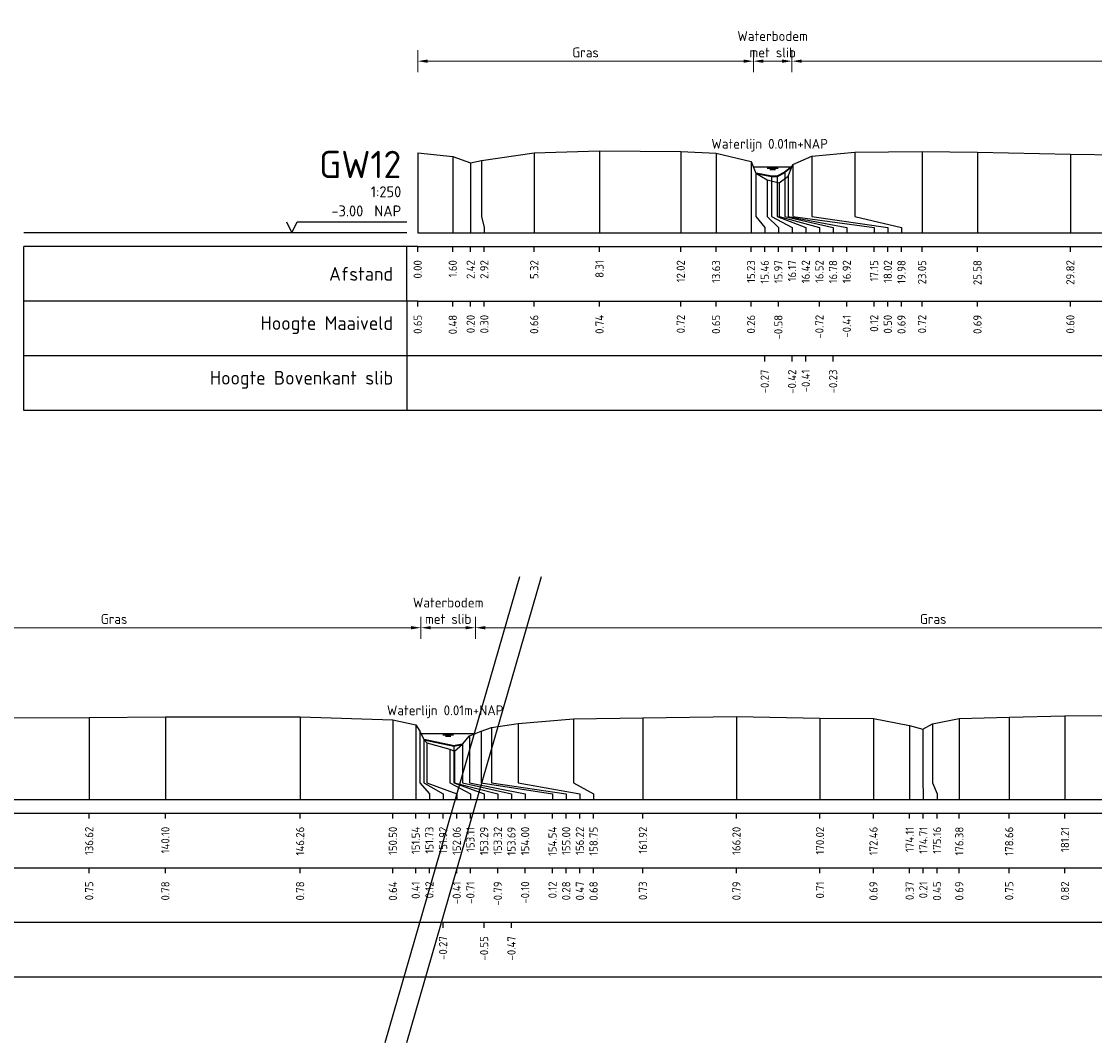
# Model space of a CAD drawing. Header units: metres. Extents: x 132725 to 140175, y 414354 to 417094.
# Tile 18 of 61: x 139832 to 139881, y 416388 to 416435. Entities that reach past the tile are written whole.
import ezdxf
from ezdxf.enums import TextEntityAlignment as Align

# ---------------------------------------------------------------- set-up
doc = ezdxf.new("R2010")
doc.units = ezdxf.units.M
doc.header["$PDMODE"] = 35
doc.header["$PDSIZE"] = 0.075
doc.layers.get('Defpoints').update_dxf_attribs({"true_color": 0x806000})
for name, color, linetype, lineweight in [('B-ME-GW-MAAIVELD-GD', 8, 'GW-MAAIVELD', 25), ('X-ME-AL-PROFIEL_BOVENKANT SLIB-GD', 42, 'Continuous', 35), ('X-XX-AL-DETAIL1-M', 7, 'Continuous', 18), ('X-XX-AL-NAP-T18', 7, 'Continuous', 18), ('X-XX-AL-TEKENBLAD_KADER_AFSNIJMARKERING-G', 7, 'Continuous', 25)]:
    doc.layers.add(name, color=color, linetype=linetype, lineweight=lineweight)
doc.layers.add('X-ME-AL-PROFIEL_WATERLIJN-GD', color=150, linetype='Continuous')
doc.layers.add('X-ME-AL-PROFIELRASTER-S', color=7, linetype='Continuous')
doc.styles.add('NLCS-ISO-ANNOTATIEF-T18', font='NLCS-ISO.ttf', dxfattribs={"height": 1.8})
doc.styles.add('NLCS-ISO-ANNOTATIVE-T18', font='NLCS-ISO.ttf', dxfattribs={"height": 1.8})
doc.linetypes.add('GW-MAAIVELD', pattern='A,12,[40,NLCS.SHX,S=1,R=0,X=0,Y=-0.5],12', length=24)
doc.dimstyles.new('NLCS-ANNOTATIEF-T18-PIJL_L2_H0', dxfattribs={"dimtxt": 2.5, "dimasz": 1.8, "dimexe": 2, "dimexo": 2, "dimgap": 0.7, "dimtad": 1, "dimzin": 0, "dimdsep": 46, "dimtxsty": 'NLCS-ISO-ANNOTATIEF-T18', "dimcen": 0, "dimdle": 2, "dimclrd": 256, "dimclre": 256, "dimclrt": 10, "dimaunit": 2, "dimadec": 0, "dimazin": 0, "dimtfac": 1, "dimtdec": 3, "dimtofl": 0, "dimtmove": 0, "dimatfit": 3, "dimfxl": 2, "dimfxlon": 1, "dimtfillclr": 256, "dimtolj": 1, "dimtzin": 0, "dimlwd": -1, "dimlwe": -1, "dimarcsym": 0})

# ---------------------------------------------------------------- blocks, each defined once
blk = doc.blocks.new('SAL-PROFIELRASTER_BALK_EIND1-SOD')
at = {"color": 0, "linetype": 'ByBlock', "lineweight": -2, "flags": 128}
for points in [[(0, 0), (1, 0)], [(0, -2.5), (1, -2.5)], [(0, -12.5), (1, -12.5)]]:
    blk.add_lwpolyline(points, dxfattribs=at)
blk = doc.blocks.new('SAL-PROFIELRASTER_BALK_EIND2-SOD')
at = {"color": 0, "linetype": 'ByBlock', "lineweight": -2}
blk.add_line((1, -12.5), (0, -12.5), dxfattribs=at)
blk = doc.blocks.new('SAL-PROFIELRASTER_BALK_DATA-SOD')
at = {"color": 0, "linetype": 'ByBlock', "lineweight": -2}
blk.add_lwpolyline([(0, -3.5), (0, -2.5)], dxfattribs=at)
at = {"color": 0, "linetype": 'ByBlock', "lineweight": -2, "style": 'NLCS-ISO-ANNOTATIVE-T18'}
blk.add_attdef('GETAL', text='', height=1.5, rotation=90, dxfattribs=at).set_placement((0.75, -5), align=Align.RIGHT)
blk = doc.blocks.new('SAL-PROFIELRASTER_AANHAAL-SOD')
at = {"color": 9, "linetype": 'ByBlock', "lineweight": -2, "flags": 128}
blk.add_lwpolyline([(0, 1), (0, 0)], dxfattribs=at)
blk = doc.blocks.new('SAL-PROFIELRASTER_AANHAAL_STAGGER-SOD')
at = {"color": 9, "linetype": 'ByBlock', "lineweight": -2, "flags": 128}
for points in [[(0, 0), (0, -0.25)], [(0, -0.25), (1, -0.75)], [(1, -0.75), (1, -1)]]:
    blk.add_lwpolyline(points, dxfattribs=at)
blk = doc.blocks.new('*D232')
at = {"layer": 'Defpoints', "color": 0, "transparency": 16777216}
for p in [(139822.228, 416407.094), (139822.228, 416402.258), (139850.278, 416402.258)]:
    blk.add_point(p, dxfattribs=at)
at = {"layer": 'X-XX-AL-DETAIL1-M', "transparency": 16777216}
for p, q in [((139822.228, 416406.594), (139822.228, 416407.594)), ((139850.278, 416406.594), (139850.278, 416407.594)), ((139849.828, 416407.094), (139822.678, 416407.094))]:
    blk.add_line(p, q, dxfattribs=at)
for points in [[(139822.678, 416407.169), (139822.678, 416407.019), (139822.228, 416407.094)], [(139849.828, 416407.169), (139849.828, 416407.019), (139850.278, 416407.094)]]:
    blk.add_solid(points, dxfattribs=at)
at = {"layer": 'X-XX-AL-DETAIL1-M', "color": 10, "transparency": 16777216, "insert": (139836.253, 416407.494), "char_height": 0.45, "attachment_point": 5, "style": 'NLCS-ISO-ANNOTATIEF-T18'}
blk.add_mtext('\\A1;Gras', dxfattribs=at)
blk = doc.blocks.new('*D233')
at = {"layer": 'Defpoints', "color": 0, "transparency": 16777216}
for p in [(139850.278, 416407.094), (139850.278, 416402.258), (139852.765, 416402.258)]:
    blk.add_point(p, dxfattribs=at)
at = {"layer": 'X-XX-AL-DETAIL1-M', "transparency": 16777216}
for p, q in [((139850.278, 416406.594), (139850.278, 416407.594)), ((139852.765, 416406.594), (139852.765, 416407.594)), ((139852.315, 416407.094), (139850.728, 416407.094))]:
    blk.add_line(p, q, dxfattribs=at)
for points in [[(139850.728, 416407.169), (139850.728, 416407.019), (139850.278, 416407.094)], [(139852.315, 416407.169), (139852.315, 416407.019), (139852.765, 416407.094)]]:
    blk.add_solid(points, dxfattribs=at)
at = {"layer": 'X-XX-AL-DETAIL1-M', "color": 10, "transparency": 16777216, "insert": (139851.522, 416407.869), "char_height": 0.45, "attachment_point": 5, "style": 'NLCS-ISO-ANNOTATIEF-T18'}
blk.add_mtext('\\A1;Waterbodem\\Pmet slib', dxfattribs=at)
blk = doc.blocks.new('*D234')
at = {"layer": 'Defpoints', "color": 0, "transparency": 16777216}
for p in [(139852.765, 416407.094), (139852.765, 416402.258), (139894.603, 416402.258)]:
    blk.add_point(p, dxfattribs=at)
at = {"layer": 'X-XX-AL-DETAIL1-M', "transparency": 16777216}
for p, q in [((139852.765, 416406.594), (139852.765, 416407.594)), ((139894.603, 416406.594), (139894.603, 416407.594)), ((139894.153, 416407.094), (139853.215, 416407.094))]:
    blk.add_line(p, q, dxfattribs=at)
for points in [[(139853.215, 416407.169), (139853.215, 416407.019), (139852.765, 416407.094)], [(139894.153, 416407.169), (139894.153, 416407.019), (139894.603, 416407.094)]]:
    blk.add_solid(points, dxfattribs=at)
at = {"layer": 'X-XX-AL-DETAIL1-M', "color": 10, "transparency": 16777216, "insert": (139873.684, 416407.494), "char_height": 0.45, "attachment_point": 5, "style": 'NLCS-ISO-ANNOTATIEF-T18'}
blk.add_mtext('\\A1;Gras', dxfattribs=at)
blk = doc.blocks.new('SAL-PROFIELRASTER-SOD')
at = {"color": 0, "linetype": 'ByBlock', "lineweight": -2, "flags": 128}
for points in [[(-24, 2), (-23, 0), (-22, 2), (-2, 2)], [(-2, 0), (-72, 0)], [(-72, -12.5), (-72, -2.5)], [(0, -2.5), (-72, -2.5)], [(-2, -12.5), (-2, -2.5)], [(0, -12.5), (-72, -12.5)]]:
    blk.add_lwpolyline(points, dxfattribs=at)
at = {"color": 0, "linetype": 'ByBlock', "lineweight": -2, "style": 'NLCS-ISO-ANNOTATIVE-T18'}
blk.add_text('NAP', height=2, dxfattribs=at).set_placement((-3, 3), align=Align.RIGHT)
blk.add_text('Afstand', height=2.5, dxfattribs=at).set_placement((-4.5, -7.5), align=Align.MIDDLE_RIGHT)
for tag, height, p in [('PROFIELNR', 5, (-3, 10)), ('SCHAAL', 2, (-3, 6.5)), ('NAP', 2, (-9.94, 3))]:
    blk.add_attdef(tag, text='', height=height, dxfattribs=at).set_placement(p, align=Align.RIGHT)
blk = doc.blocks.new('SAL-PROFIELRASTER_BALK-SOD')
at = {"color": 0, "linetype": 'ByBlock', "lineweight": -2}
for p, q in [((-72, -12.5), (-72, -2.5)), ((-2, -2.5), (-2, -12.5)), ((0, -12.5), (-72, -12.5))]:
    blk.add_line(p, q, dxfattribs=at)
at = {"color": 0, "linetype": 'ByBlock', "lineweight": -2, "style": 'NLCS-ISO-ANNOTATIVE-T18'}
for tag, height, p in [('TITEL1', 2.5, (-4.5, -6.5)), ('TITEL2', 1.5, (-4.5, -9.5))]:
    blk.add_attdef(tag, text='', height=height, dxfattribs=at).set_placement(p, align=Align.MIDDLE_RIGHT)
blk = doc.blocks.new('*D303')
at = {"layer": 'Defpoints', "color": 0, "transparency": 16777216}
for p in [(139850.128, 416432.992), (139865.469, 416428.156), (139850.128, 416425.146)]:
    blk.add_point(p, dxfattribs=at)
at = {"layer": 'X-XX-AL-DETAIL1-M', "transparency": 16777216}
for p, q in [((139850.128, 416432.492), (139850.128, 416433.492)), ((139865.469, 416432.492), (139865.469, 416433.492)), ((139865.019, 416432.992), (139850.578, 416432.992))]:
    blk.add_line(p, q, dxfattribs=at)
for points in [[(139850.578, 416433.067), (139850.578, 416432.917), (139850.128, 416432.992)], [(139865.019, 416433.067), (139865.019, 416432.917), (139865.469, 416432.992)]]:
    blk.add_solid(points, dxfattribs=at)
at = {"layer": 'X-XX-AL-DETAIL1-M', "color": 10, "transparency": 16777216, "insert": (139857.798, 416433.392), "char_height": 0.45, "attachment_point": 5, "style": 'NLCS-ISO-ANNOTATIEF-T18'}
blk.add_mtext('\\A1;Gras', dxfattribs=at)
blk = doc.blocks.new('*D307')
at = {"layer": 'Defpoints', "color": 0, "transparency": 16777216}
for p in [(139865.469, 416432.992), (139865.469, 416428.156), (139867.228, 416428.156)]:
    blk.add_point(p, dxfattribs=at)
at = {"layer": 'X-XX-AL-DETAIL1-M', "transparency": 16777216}
for p, q in [((139865.469, 416432.492), (139865.469, 416433.492)), ((139867.228, 416432.492), (139867.228, 416433.492)), ((139866.778, 416432.992), (139865.919, 416432.992))]:
    blk.add_line(p, q, dxfattribs=at)
for points in [[(139865.919, 416433.067), (139865.919, 416432.917), (139865.469, 416432.992)], [(139866.778, 416433.067), (139866.778, 416432.917), (139867.228, 416432.992)]]:
    blk.add_solid(points, dxfattribs=at)
at = {"layer": 'X-XX-AL-DETAIL1-M', "color": 10, "transparency": 16777216, "insert": (139866.348, 416433.767), "char_height": 0.45, "attachment_point": 5, "style": 'NLCS-ISO-ANNOTATIEF-T18'}
blk.add_mtext('\\A1;Waterbodem\\Pmet slib', dxfattribs=at)
blk = doc.blocks.new('*D308')
at = {"layer": 'Defpoints', "color": 0, "transparency": 16777216}
for p in [(139867.228, 416432.992), (139867.228, 416428.156), (139918.808, 416428.156)]:
    blk.add_point(p, dxfattribs=at)
at = {"layer": 'X-XX-AL-DETAIL1-M', "transparency": 16777216}
for p, q in [((139867.228, 416432.492), (139867.228, 416433.492)), ((139918.808, 416432.492), (139918.808, 416433.492)), ((139918.358, 416432.992), (139867.678, 416432.992))]:
    blk.add_line(p, q, dxfattribs=at)
for points in [[(139867.678, 416433.067), (139867.678, 416432.917), (139867.228, 416432.992)], [(139918.358, 416433.067), (139918.358, 416432.917), (139918.808, 416432.992)]]:
    blk.add_solid(points, dxfattribs=at)
at = {"layer": 'X-XX-AL-DETAIL1-M', "color": 10, "transparency": 16777216, "insert": (139893.018, 416433.392), "char_height": 0.45, "attachment_point": 5, "style": 'NLCS-ISO-ANNOTATIEF-T18'}
blk.add_mtext('\\A1;Gras', dxfattribs=at)

msp = doc.modelspace()

# ---------------------------------------------------------------- linework, layer by layer
at = {"layer": 'B-ME-GW-MAAIVELD-GD', "ltscale": 0.1, "flags": 128}
for points in [[(139850.128, 416428.796), (139851.731, 416428.628), (139852.548, 416428.348), (139853.051, 416428.449), (139855.452, 416428.808), (139858.437, 416428.89), (139862.15, 416428.866), (139863.762, 416428.791), (139865.361, 416428.407), (139865.587, 416427.878), (139866.101, 416427.569), (139866.647, 416427.427), (139867.052, 416427.736), (139867.276, 416428.27), (139868.144, 416428.649), (139870.106, 416428.84), (139873.178, 416428.862), (139875.708, 416428.836), (139879.952, 416428.748), (139882.163, 416428.704), (139883.497, 416428.534), (139884.444, 416428.364), (139884.878, 416428.514), (139886.284, 416428.679), (139889.19, 416428.754), (139892.714, 416428.754), (139895.629, 416428.795), (139900.45, 416428.695), (139902.233, 416428.557), (139902.957, 416428.269), (139903.246, 416428.429), (139904.101, 416428.605), (139907.004, 416428.796), (139910.555, 416428.847), (139916.221, 416428.81), (139917.58, 416428.627), (139918.675, 416428.376), (139918.962, 416427.902), (139919.508, 416427.715), (139919.811, 416427.566), (139920.163, 416427.726), (139920.435, 416428.121), (139920.587, 416428.374), (139922.652, 416428.713), (139927.58, 416428.826), (139930.898, 416428.77), (139932.304, 416428.68), (139933.266, 416428.423), (139933.964, 416428.615), (139936.001, 416428.778), (139941.467, 416428.782), (139944.978, 416428.68), (139945.867, 416428.424), (139946.277, 416428.573), (139949.173, 416428.747), (139954.277, 416428.837), (139956.212, 416428.767), (139957.437, 416428.587), (139958.327, 416428.334), (139958.531, 416428.538), (139961.449, 416428.816), (139966.726, 416428.822), (139970.537, 416428.591), (139971.416, 416428.374), (139971.905, 416427.541), (139972.175, 416427.511), (139972.798, 416427.488), (139973.263, 416427.464), (139973.582, 416427.754), (139973.864, 416428.161), (139974.175, 416428.354), (139975.007, 416428.653), (139978.36, 416428.857), (139982.199, 416428.874), (139986.749, 416428.896), (139990.23, 416428.924), (139996.389, 416428.924), (140000.627, 416428.788), (140001.672, 416428.556), (140001.861, 416428.262), (140002.043, 416427.878), (140002.186, 416427.737), (140003.235, 416427.437), (140003.446, 416427.352), (140003.816, 416427.674), (140004.123, 416428.048), (140004.667, 416428.262), (140005.133, 416428.427), (140006.348, 416428.616), (140008.88, 416428.827), (140012.052, 416428.873), (140016.328, 416428.931), (140020.144, 416428.855), (140022.589, 416428.837), (140024.242, 416428.518), (140024.839, 416428.356), (140025.29, 416428.594), (140026.51, 416428.838), (140028.79, 416428.897), (140031.339, 416428.965), (140034.434, 416428.976), (140040.851, 416428.985), (140044.764, 416428.841), (140045.684, 416428.722), (140046.188, 416428.403), (140046.298, 416427.841), (140047.883, 416427.383), (140048.681, 416427.617), (140049.082, 416428.308), (140049.954, 416428.563), (140050.688, 416428.773), (140053.338, 416429), (140056.942, 416428.913), (140058.178, 416428.689), (140058.586, 416428.485), (140058.774, 416428.638), (140059.187, 416428.818), (140061.212, 416428.957), (140063.427, 416428.958), (140066.672, 416428.78), (140067.64, 416428.584), (140068.206, 416428.329), (140068.436, 416428.561), (140069.417, 416428.802), (140072.141, 416428.982), (140076.752, 416428.96), (140078.754, 416428.411), (140079.894, 416428.803), (140081.31, 416428.984), (140085.042, 416429.014), (140089.908, 416428.985), (140092.067, 416428.907), (140094.16, 416428.943), (140095.204, 416428.769), (140096.824, 416428.38), (140097.999, 416428.226), (140099.96, 416427.312), (140101.133, 416427.391), (140102.104, 416427.551), (140103.053, 416427.581), (140103.813, 416427.757), (140104.717, 416428.145), (140105.796, 416428.789), (140107.285, 416429.037)], [(139698.495, 416402.898), (139700.098, 416402.73), (139700.915, 416402.45), (139701.418, 416402.551), (139703.82, 416402.91), (139706.804, 416402.992), (139710.517, 416402.968), (139712.129, 416402.893), (139713.729, 416402.509), (139713.955, 416401.98), (139714.468, 416401.671), (139715.014, 416401.529), (139715.419, 416401.838), (139715.643, 416402.372), (139716.511, 416402.751), (139718.473, 416402.942), (139721.545, 416402.964), (139724.075, 416402.938), (139728.319, 416402.85), (139730.531, 416402.806), (139731.864, 416402.636), (139732.811, 416402.466), (139733.245, 416402.616), (139734.651, 416402.781), (139737.557, 416402.856), (139741.081, 416402.856), (139743.996, 416402.897), (139748.817, 416402.797), (139750.6, 416402.659), (139751.324, 416402.371), (139751.613, 416402.531), (139752.468, 416402.707), (139755.371, 416402.898), (139758.922, 416402.949), (139764.588, 416402.912), (139765.947, 416402.729), (139767.042, 416402.478), (139767.329, 416402.004), (139767.875, 416401.817), (139768.178, 416401.668), (139768.53, 416401.828), (139768.802, 416402.223), (139768.955, 416402.476), (139771.019, 416402.815), (139775.947, 416402.928), (139779.265, 416402.872), (139780.671, 416402.782), (139781.633, 416402.525), (139782.331, 416402.717), (139784.368, 416402.88), (139789.834, 416402.884), (139793.345, 416402.782), (139794.235, 416402.526), (139794.644, 416402.675), (139797.54, 416402.849), (139802.644, 416402.939), (139804.579, 416402.869), (139805.804, 416402.689), (139806.694, 416402.436), (139806.898, 416402.64), (139809.816, 416402.918), (139815.093, 416402.924), (139818.904, 416402.693), (139819.783, 416402.476), (139820.272, 416401.643), (139820.543, 416401.613), (139821.165, 416401.59), (139821.63, 416401.566), (139821.949, 416401.856), (139822.231, 416402.263), (139822.542, 416402.456), (139823.374, 416402.755), (139826.727, 416402.959), (139830.566, 416402.976), (139835.116, 416402.998), (139838.597, 416403.026), (139844.756, 416403.026), (139848.994, 416402.89), (139850.039, 416402.658), (139850.228, 416402.364), (139850.41, 416401.98), (139850.553, 416401.839), (139851.603, 416401.539), (139851.814, 416401.454), (139852.183, 416401.776), (139852.491, 416402.15), (139853.035, 416402.364), (139853.5, 416402.529), (139854.715, 416402.718), (139857.247, 416402.929), (139860.419, 416402.975), (139864.695, 416403.033), (139868.511, 416402.957), (139870.956, 416402.939), (139872.609, 416402.62), (139873.206, 416402.458), (139873.657, 416402.696), (139874.877, 416402.94), (139877.157, 416402.999), (139879.706, 416403.067), (139882.802, 416403.078), (139889.218, 416403.087), (139893.131, 416402.943), (139894.051, 416402.824), (139894.555, 416402.505), (139894.666, 416401.943), (139896.25, 416401.485), (139897.048, 416401.719), (139897.449, 416402.41), (139898.321, 416402.665), (139899.056, 416402.875), (139901.705, 416403.102), (139905.309, 416403.015), (139906.545, 416402.791), (139906.953, 416402.587), (139907.141, 416402.74), (139907.555, 416402.92), (139909.579, 416403.059), (139911.794, 416403.06), (139915.039, 416402.882), (139916.007, 416402.686), (139916.573, 416402.431), (139916.803, 416402.663), (139917.784, 416402.904), (139920.508, 416403.084), (139925.119, 416403.062), (139927.121, 416402.513), (139928.261, 416402.905), (139929.677, 416403.086), (139933.409, 416403.116), (139938.275, 416403.087), (139940.434, 416403.009), (139942.527, 416403.045), (139943.571, 416402.871), (139945.191, 416402.482), (139946.366, 416402.328), (139948.327, 416401.414), (139949.5, 416401.493), (139950.471, 416401.653), (139951.42, 416401.683), (139952.18, 416401.859), (139953.084, 416402.247), (139954.163, 416402.891), (139955.652, 416403.139)]]:
    msp.add_lwpolyline(points, dxfattribs=at)
at = {"layer": 'X-ME-AL-PROFIEL_BOVENKANT SLIB-GD'}
for points in [[(139865.587, 416427.878), (139866.3, 416427.73), (139866.548, 416427.734), (139866.905, 416427.916), (139867.228, 416428.156)], [(139850.41, 416401.98), (139851.787, 416401.701), (139852.183, 416401.776)]]:
    msp.add_lwpolyline(points, dxfattribs=at)
at = {"layer": 'X-ME-AL-PROFIEL_WATERLIJN-GD'}
for points in [[(139865.469, 416428.156), (139867.228, 416428.156)], [(139866.098, 416428.095), (139866.598, 416428.095)], [(139866.223, 416428.035), (139866.473, 416428.035)], [(139850.278, 416402.258), (139852.765, 416402.258)], [(139851.272, 416402.197), (139851.772, 416402.197)], [(139851.397, 416402.138), (139851.647, 416402.138)]]:
    msp.add_lwpolyline(points, dxfattribs=at)
at = {"layer": 'X-XX-AL-TEKENBLAD_KADER_AFSNIJMARKERING-G'}
for points in [[(139848.646, 416388.133), (139854.8, 416409.43)], [(139849.628, 416388.133), (139855.782, 416409.43)]]:
    msp.add_lwpolyline(points, dxfattribs=at)

# ---------------------------------------------------------------- block references
at = {"layer": 'X-ME-AL-PROFIELRASTER-S', "xscale": 0.25, "yscale": 0.25, "zscale": 0.25}
for name, p, values in [('SAL-PROFIELRASTER-SOD', (139850.128, 416425.146), {'PROFIELNR': 'GW12', 'SCHAAL': '1:250', 'NAP': '-3.00'}), ('SAL-PROFIELRASTER_BALK_DATA-SOD', (139850.128, 416425.146), {'GETAL': '0.00'}), ('SAL-PROFIELRASTER_BALK_DATA-SOD', (139851.731, 416425.146), {'GETAL': '1.60'}), ('SAL-PROFIELRASTER_BALK_DATA-SOD', (139852.548, 416425.146), {'GETAL': '2.42'}), ('SAL-PROFIELRASTER_BALK_DATA-SOD', (139853.173, 416425.146), {'GETAL': '2.92'}), ('SAL-PROFIELRASTER_BALK_DATA-SOD', (139855.452, 416425.146), {'GETAL': '5.32'}), ('SAL-PROFIELRASTER_BALK_DATA-SOD', (139858.437, 416425.146), {'GETAL': '8.31'}), ('SAL-PROFIELRASTER_BALK_DATA-SOD', (139862.15, 416425.146), {'GETAL': '12.02'}), ('SAL-PROFIELRASTER_BALK_DATA-SOD', (139863.762, 416425.146), {'GETAL': '13.63'}), ('SAL-PROFIELRASTER_BALK_DATA-SOD', (139865.361, 416425.146), {'GETAL': '15.23'}), ('SAL-PROFIELRASTER_BALK_DATA-SOD', (139865.986, 416425.146), {'GETAL': '15.46'}), ('SAL-PROFIELRASTER_BALK_DATA-SOD', (139866.611, 416425.146), {'GETAL': '15.97'}), ('SAL-PROFIELRASTER_BALK_DATA-SOD', (139867.236, 416425.146), {'GETAL': '16.17'}), ('SAL-PROFIELRASTER_BALK_DATA-SOD', (139867.861, 416425.146), {'GETAL': '16.42'}), ('SAL-PROFIELRASTER_BALK_DATA-SOD', (139868.486, 416425.146), {'GETAL': '16.52'}), ('SAL-PROFIELRASTER_BALK_DATA-SOD', (139869.111, 416425.146), {'GETAL': '16.78'}), ('SAL-PROFIELRASTER_BALK_DATA-SOD', (139869.736, 416425.146), {'GETAL': '16.92'}), ('SAL-PROFIELRASTER_BALK_DATA-SOD', (139870.986, 416425.146), {'GETAL': '17.15'}), ('SAL-PROFIELRASTER_BALK_DATA-SOD', (139871.611, 416425.146), {'GETAL': '18.02'}), ('SAL-PROFIELRASTER_BALK_DATA-SOD', (139872.236, 416425.146), {'GETAL': '19.98'}), ('SAL-PROFIELRASTER_BALK_DATA-SOD', (139873.178, 416425.146), {'GETAL': '23.05'}), ('SAL-PROFIELRASTER_BALK_DATA-SOD', (139875.708, 416425.146), {'GETAL': '25.58'}), ('SAL-PROFIELRASTER_BALK_DATA-SOD', (139879.952, 416425.146), {'GETAL': '29.82'}), ('SAL-PROFIELRASTER_BALK-SOD', (139850.128, 416422.646), {'TITEL1': 'Hoogte Maaiveld'}), ('SAL-PROFIELRASTER_BALK_DATA-SOD', (139850.128, 416422.646), {'GETAL': '0.65'}), ('SAL-PROFIELRASTER_BALK_DATA-SOD', (139851.731, 416422.646), {'GETAL': '0.48'}), ('SAL-PROFIELRASTER_BALK_DATA-SOD', (139852.548, 416422.646), {'GETAL': '0.20'}), ('SAL-PROFIELRASTER_BALK_DATA-SOD', (139853.173, 416422.646), {'GETAL': '0.30'}), ('SAL-PROFIELRASTER_BALK_DATA-SOD', (139855.452, 416422.646), {'GETAL': '0.66'}), ('SAL-PROFIELRASTER_BALK_DATA-SOD', (139858.437, 416422.646), {'GETAL': '0.74'}), ('SAL-PROFIELRASTER_BALK_DATA-SOD', (139862.15, 416422.646), {'GETAL': '0.72'}), ('SAL-PROFIELRASTER_BALK_DATA-SOD', (139863.762, 416422.646), {'GETAL': '0.65'}), ('SAL-PROFIELRASTER_BALK_DATA-SOD', (139865.361, 416422.646), {'GETAL': '0.26'}), ('SAL-PROFIELRASTER_BALK_DATA-SOD', (139866.611, 416422.646), {'GETAL': '-0.58'}), ('SAL-PROFIELRASTER_BALK_DATA-SOD', (139868.486, 416422.646), {'GETAL': '-0.72'}), ('SAL-PROFIELRASTER_BALK_DATA-SOD', (139869.736, 416422.646), {'GETAL': '-0.41'}), ('SAL-PROFIELRASTER_BALK_DATA-SOD', (139870.986, 416422.646), {'GETAL': '0.12'}), ('SAL-PROFIELRASTER_BALK_DATA-SOD', (139871.611, 416422.646), {'GETAL': '0.50'}), ('SAL-PROFIELRASTER_BALK_DATA-SOD', (139872.236, 416422.646), {'GETAL': '0.69'}), ('SAL-PROFIELRASTER_BALK_DATA-SOD', (139873.178, 416422.646), {'GETAL': '0.72'}), ('SAL-PROFIELRASTER_BALK_DATA-SOD', (139875.708, 416422.646), {'GETAL': '0.69'}), ('SAL-PROFIELRASTER_BALK_DATA-SOD', (139879.952, 416422.646), {'GETAL': '0.60'}), ('SAL-PROFIELRASTER_BALK-SOD', (139850.128, 416420.146), {'TITEL1': 'Hoogte Bovenkant slib'}), ('SAL-PROFIELRASTER_BALK_DATA-SOD', (139865.986, 416420.146), {'GETAL': '-0.27'}), ('SAL-PROFIELRASTER_BALK_DATA-SOD', (139867.236, 416420.146), {'GETAL': '-0.42'}), ('SAL-PROFIELRASTER_BALK_DATA-SOD', (139867.861, 416420.146), {'GETAL': '-0.41'}), ('SAL-PROFIELRASTER_BALK_DATA-SOD', (139869.111, 416420.146), {'GETAL': '-0.23'}), ('SAL-PROFIELRASTER_BALK_DATA-SOD', (139835.116, 416399.248), {'GETAL': '136.62'}), ('SAL-PROFIELRASTER_BALK_DATA-SOD', (139838.597, 416399.248), {'GETAL': '140.10'}), ('SAL-PROFIELRASTER_BALK_DATA-SOD', (139844.756, 416399.248), {'GETAL': '146.26'}), ('SAL-PROFIELRASTER_BALK_DATA-SOD', (139848.994, 416399.248), {'GETAL': '150.50'}), ('SAL-PROFIELRASTER_BALK_DATA-SOD', (139850.039, 416399.248), {'GETAL': '151.54'}), ('SAL-PROFIELRASTER_BALK_DATA-SOD', (139850.664, 416399.248), {'GETAL': '151.73'}), ('SAL-PROFIELRASTER_BALK_DATA-SOD', (139851.289, 416399.248), {'GETAL': '151.92'}), ('SAL-PROFIELRASTER_BALK_DATA-SOD', (139851.914, 416399.248), {'GETAL': '152.06'}), ('SAL-PROFIELRASTER_BALK_DATA-SOD', (139852.539, 416399.248), {'GETAL': '153.11'}), ('SAL-PROFIELRASTER_BALK_DATA-SOD', (139853.164, 416399.248), {'GETAL': '153.29'}), ('SAL-PROFIELRASTER_BALK_DATA-SOD', (139853.789, 416399.248), {'GETAL': '153.32'}), ('SAL-PROFIELRASTER_BALK_DATA-SOD', (139854.414, 416399.248), {'GETAL': '153.69'}), ('SAL-PROFIELRASTER_BALK_DATA-SOD', (139855.039, 416399.248), {'GETAL': '154.00'}), ('SAL-PROFIELRASTER_BALK_DATA-SOD', (139856.289, 416399.248), {'GETAL': '154.54'}), ('SAL-PROFIELRASTER_BALK_DATA-SOD', (139856.914, 416399.248), {'GETAL': '155.00'}), ('SAL-PROFIELRASTER_BALK_DATA-SOD', (139857.539, 416399.248), {'GETAL': '156.22'}), ('SAL-PROFIELRASTER_BALK_DATA-SOD', (139858.164, 416399.248), {'GETAL': '158.75'}), ('SAL-PROFIELRASTER_BALK_DATA-SOD', (139860.419, 416399.248), {'GETAL': '161.92'}), ('SAL-PROFIELRASTER_BALK_DATA-SOD', (139864.695, 416399.248), {'GETAL': '166.20'}), ('SAL-PROFIELRASTER_BALK_DATA-SOD', (139868.511, 416399.248), {'GETAL': '170.02'}), ('SAL-PROFIELRASTER_BALK_DATA-SOD', (139870.956, 416399.248), {'GETAL': '172.46'}), ('SAL-PROFIELRASTER_BALK_DATA-SOD', (139872.609, 416399.248), {'GETAL': '174.11'}), ('SAL-PROFIELRASTER_BALK_DATA-SOD', (139873.234, 416399.248), {'GETAL': '174.71'}), ('SAL-PROFIELRASTER_BALK_DATA-SOD', (139873.859, 416399.248), {'GETAL': '175.16'}), ('SAL-PROFIELRASTER_BALK_DATA-SOD', (139874.877, 416399.248), {'GETAL': '176.38'}), ('SAL-PROFIELRASTER_BALK_DATA-SOD', (139877.157, 416399.248), {'GETAL': '178.66'}), ('SAL-PROFIELRASTER_BALK_DATA-SOD', (139879.706, 416399.248), {'GETAL': '181.21'}), ('SAL-PROFIELRASTER_BALK_DATA-SOD', (139835.116, 416396.748), {'GETAL': '0.75'}), ('SAL-PROFIELRASTER_BALK_DATA-SOD', (139838.597, 416396.748), {'GETAL': '0.78'}), ('SAL-PROFIELRASTER_BALK_DATA-SOD', (139844.756, 416396.748), {'GETAL': '0.78'}), ('SAL-PROFIELRASTER_BALK_DATA-SOD', (139848.994, 416396.748), {'GETAL': '0.64'}), ('SAL-PROFIELRASTER_BALK_DATA-SOD', (139850.039, 416396.748), {'GETAL': '0.41'}), ('SAL-PROFIELRASTER_BALK_DATA-SOD', (139850.664, 416396.748), {'GETAL': '0.12'}), ('SAL-PROFIELRASTER_BALK_DATA-SOD', (139851.914, 416396.748), {'GETAL': '-0.41'}), ('SAL-PROFIELRASTER_BALK_DATA-SOD', (139852.539, 416396.748), {'GETAL': '-0.71'}), ('SAL-PROFIELRASTER_BALK_DATA-SOD', (139853.789, 416396.748), {'GETAL': '-0.79'}), ('SAL-PROFIELRASTER_BALK_DATA-SOD', (139855.039, 416396.748), {'GETAL': '-0.10'}), ('SAL-PROFIELRASTER_BALK_DATA-SOD', (139856.289, 416396.748), {'GETAL': '0.12'}), ('SAL-PROFIELRASTER_BALK_DATA-SOD', (139856.914, 416396.748), {'GETAL': '0.28'}), ('SAL-PROFIELRASTER_BALK_DATA-SOD', (139857.539, 416396.748), {'GETAL': '0.47'}), ('SAL-PROFIELRASTER_BALK_DATA-SOD', (139858.164, 416396.748), {'GETAL': '0.68'}), ('SAL-PROFIELRASTER_BALK_DATA-SOD', (139860.419, 416396.748), {'GETAL': '0.73'}), ('SAL-PROFIELRASTER_BALK_DATA-SOD', (139864.695, 416396.748), {'GETAL': '0.79'}), ('SAL-PROFIELRASTER_BALK_DATA-SOD', (139868.511, 416396.748), {'GETAL': '0.71'}), ('SAL-PROFIELRASTER_BALK_DATA-SOD', (139870.956, 416396.748), {'GETAL': '0.69'}), ('SAL-PROFIELRASTER_BALK_DATA-SOD', (139872.609, 416396.748), {'GETAL': '0.37'}), ('SAL-PROFIELRASTER_BALK_DATA-SOD', (139873.234, 416396.748), {'GETAL': '0.21'}), ('SAL-PROFIELRASTER_BALK_DATA-SOD', (139873.859, 416396.748), {'GETAL': '0.45'}), ('SAL-PROFIELRASTER_BALK_DATA-SOD', (139874.877, 416396.748), {'GETAL': '0.69'}), ('SAL-PROFIELRASTER_BALK_DATA-SOD', (139877.157, 416396.748), {'GETAL': '0.75'}), ('SAL-PROFIELRASTER_BALK_DATA-SOD', (139879.706, 416396.748), {'GETAL': '0.82'}), ('SAL-PROFIELRASTER_BALK_DATA-SOD', (139851.289, 416394.248), {'GETAL': '-0.27'}), ('SAL-PROFIELRASTER_BALK_DATA-SOD', (139853.164, 416394.248), {'GETAL': '-0.55'}), ('SAL-PROFIELRASTER_BALK_DATA-SOD', (139854.414, 416394.248), {'GETAL': '-0.47'})]:
    msp.add_blockref(name, p, dxfattribs=at).add_auto_attribs(values)
at = {"layer": 'X-ME-AL-PROFIELRASTER-S'}
for p, yscale in [((139858.437, 416425.146), 3.744), ((139862.15, 416425.146), 3.72), ((139873.178, 416425.146), 3.716), ((139850.128, 416425.146), 3.65), ((139851.731, 416425.146), 3.482), ((139853.051, 416426.146), 2.303), ((139855.452, 416425.146), 3.662), ((139863.762, 416425.146), 3.645), ((139865.361, 416425.146), 3.261), ((139868.144, 416426.146), 2.503), ((139870.106, 416426.146), 2.694), ((139875.708, 416425.146), 3.69), ((139879.952, 416425.146), 3.602), ((139852.548, 416425.146), 3.202), ((139866.905, 416426.146), 1.77), ((139867.276, 416426.146), 2.124), ((139865.587, 416426.146), 1.732), ((139866.101, 416426.146), 1.423), ((139866.3, 416426.146), 1.584), ((139866.548, 416426.146), 1.588), ((139866.647, 416426.146), 1.281), ((139867.052, 416426.146), 1.59), ((139835.116, 416399.248), 3.75), ((139838.597, 416399.248), 3.778), ((139844.756, 416399.248), 3.778), ((139848.994, 416399.248), 3.642), ((139857.247, 416400.248), 2.681), ((139860.419, 416399.248), 3.727), ((139864.695, 416399.248), 3.785), ((139868.511, 416399.248), 3.709), ((139870.956, 416399.248), 3.691), ((139874.877, 416399.248), 3.692), ((139877.157, 416399.248), 3.751), ((139879.706, 416399.248), 3.819), ((139850.039, 416399.248), 3.41), ((139853.5, 416400.248), 2.281), ((139854.715, 416400.248), 2.47), ((139872.609, 416399.248), 3.372), ((139873.206, 416400.248), 2.21), ((139873.657, 416400.248), 2.448), ((139850.228, 416400.248), 2.116), ((139850.41, 416400.248), 1.732), ((139852.491, 416400.248), 1.902), ((139853.035, 416400.248), 2.116), ((139850.553, 416400.248), 1.591), ((139851.603, 416400.248), 1.291), ((139851.787, 416400.248), 1.453), ((139851.814, 416400.248), 1.206), ((139852.183, 416400.248), 1.528)]:
    msp.add_blockref('SAL-PROFIELRASTER_AANHAAL-SOD', p, dxfattribs=dict(at, yscale=yscale))
for p, xscale, zscale in [((139853.051, 416426.146), 0.1226260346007, 0.1226260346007), ((139865.587, 416426.146), 0.3989766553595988, 0.3989766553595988), ((139866.101, 416426.146), 0.5106365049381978, 0.5106365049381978), ((139866.3, 416426.146), 0.9367736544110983, 0.9367736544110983), ((139866.548, 416426.146), 1.313214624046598, 1.313214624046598), ((139866.647, 416426.146), 1.839150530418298, 1.839150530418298), ((139866.905, 416426.146), 2.206890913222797, 2.206890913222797), ((139867.052, 416426.146), 2.684647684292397, 2.684647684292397), ((139867.276, 416426.146), 3.710737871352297, 3.710737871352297), ((139868.144, 416426.146), 3.467916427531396, 3.467916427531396), ((139870.106, 416426.146), 2.130173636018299, 2.130173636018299), ((139850.228, 416400.248), 0.4360047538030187, 0.4360047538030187), ((139850.41, 416400.248), 0.8787001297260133, 0.8787001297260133), ((139850.553, 416400.248), 1.361418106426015, 1.361418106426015), ((139851.603, 416400.248), 0.9365773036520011, 0.9365773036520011), ((139851.787, 416400.248), 1.377103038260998, 1.377103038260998), ((139851.814, 416400.248), 1.975569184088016, 1.975569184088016), ((139852.183, 416400.248), 2.231175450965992, 2.231175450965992), ((139852.491, 416400.248), 2.548631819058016, 2.548631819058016), ((139853.035, 416400.248), 3.25456640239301, 3.25456640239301), ((139853.5, 416400.248), 3.414419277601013, 3.414419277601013), ((139854.715, 416400.248), 2.823763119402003, 2.823763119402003), ((139857.247, 416400.248), 0.9171633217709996, 0.9171633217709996), ((139873.206, 416400.248), 0.02794894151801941, 0.02794894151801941), ((139873.657, 416400.248), 0.2020994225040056, 0.2020994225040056)]:
    msp.add_blockref('SAL-PROFIELRASTER_AANHAAL_STAGGER-SOD', p, dxfattribs=dict(at, xscale=xscale, zscale=zscale))
at = {"layer": 'X-ME-AL-PROFIELRASTER-S', "xscale": 258.5, "yscale": 0.25, "zscale": 257.7822511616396}
for name, p in [('SAL-PROFIELRASTER_BALK_EIND1-SOD', (139850.128, 416425.146)), ('SAL-PROFIELRASTER_BALK_EIND2-SOD', (139850.128, 416422.646)), ('SAL-PROFIELRASTER_BALK_EIND2-SOD', (139850.128, 416420.146)), ('SAL-PROFIELRASTER_BALK_EIND1-SOD', (139698.495, 416399.248)), ('SAL-PROFIELRASTER_BALK_EIND2-SOD', (139698.495, 416396.748)), ('SAL-PROFIELRASTER_BALK_EIND2-SOD', (139698.495, 416394.248))]:
    msp.add_blockref(name, p, dxfattribs=at)

# ---------------------------------------------------------------- texts
at = {"layer": 'X-XX-AL-NAP-T18', "color": 10, "char_height": 0.45, "width": 15.43377, "attachment_point": 7, "style": 'NLCS-ISO-ANNOTATIEF-T18'}
for insert in [(139863.548, 416428.855), (139848.722, 416402.958)]:
    msp.add_mtext('Waterlijn 0.01m+NAP', dxfattribs=dict(at, insert=insert))

# ---------------------------------------------------------------- dimensions: what is measured, and where the dimension line sits
at = {"layer": 'X-XX-AL-DETAIL1-M'}
for base, p1, p2, text, picture, middle in [((139865.469, 416432.992), (139867.228, 416428.156), (139865.469, 416428.156), 'Waterbodem\\Pmet slib', '*D307', (139866.348, 416432.992)), ((139850.128, 416432.992), (139865.469, 416428.156), (139850.128, 416425.146), 'Gras', '*D303', (139857.798, 416432.992)), ((139867.228, 416432.992), (139918.808, 416428.156), (139867.228, 416428.156), 'Gras', '*D308', (139893.018, 416432.992)), ((139850.278, 416407.094), (139852.765, 416402.258), (139850.278, 416402.258), 'Waterbodem\\Pmet slib', '*D233', (139851.522, 416407.094)), ((139822.228, 416407.094), (139850.278, 416402.258), (139822.228, 416402.258), 'Gras', '*D232', (139836.253, 416407.094)), ((139852.765, 416407.094), (139894.603, 416402.258), (139852.765, 416402.258), 'Gras', '*D234', (139873.684, 416407.094))]:
    dim = msp.add_linear_dim(base=base, p1=p1, p2=p2, text=text, dimstyle='NLCS-ANNOTATIEF-T18-PIJL_L2_H0', dxfattribs=at)
    dim.commit()
    dim.dimension.update_dxf_attribs({"geometry": picture, "text_midpoint": middle, "dimtype": 160})

doc.saveas('drawing.dxf')
